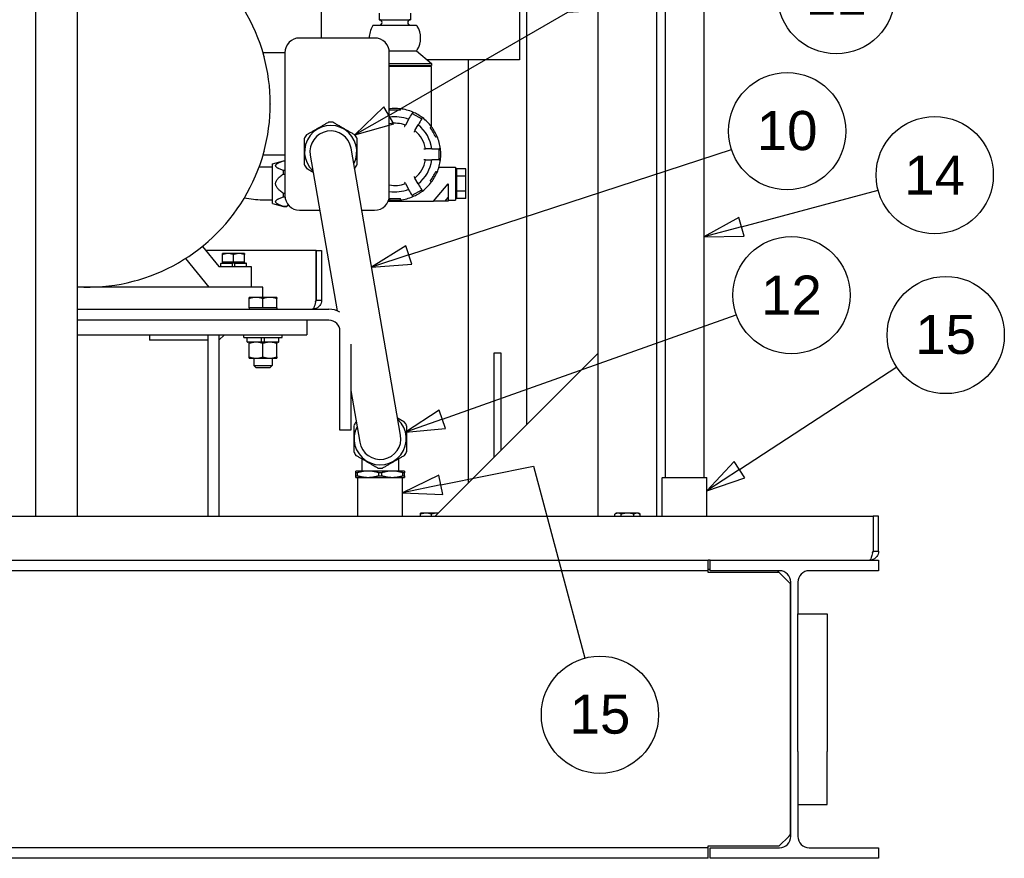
# Paper-space layout 'SHEET_3' of a CAD drawing. Header units: inches. Extents: x 3 to 360, y 8 to 227.
# Tile 17 of 117: x 88 to 121, y 56 to 85. Entities that reach past the tile are written whole.
import ezdxf

# ---------------------------------------------------------------- set-up
doc = ezdxf.new("R2010")
doc.units = ezdxf.units.IN
doc.header["$LTSCALE"] = 10.666667
doc.header["$MEASUREMENT"] = 0
doc.layers.get('0').update_dxf_attribs({"lineweight": 25})
doc.layers.add('DIMEN', color=7, linetype='Continuous', lineweight=25)
doc.styles.add('Current-ANSI', font='arial.ttf')

# ---------------------------------------------------------------- blocks, each defined once
blk = doc.blocks.new('Balloon140')
at = {"layer": 'DIMEN', "linetype": 'Continuous', "lineweight": 25}
for p, q in [((10.5354, 7.3095), (10.9727, 7.4266)), ((10.5273, 7.3396), (10.4146, 7.2771)), ((10.5434, 7.2793), (10.5273, 7.3396)), ((10.5354, 7.3095), (10.4146, 7.2771)), ((10.4146, 7.2771), (10.5434, 7.2793))]:
    blk.add_line(p, q, dxfattribs=at)
at = {"layer": 'DIMEN', "linetype": 'Continuous', "lineweight": 25, "flags": 128}
blk.add_lwpolyline([(10.5273, 7.3396), (10.4146, 7.2771), (10.5434, 7.2793), (10.5273, 7.3396)], dxfattribs=at)
at = {"layer": 'DIMEN'}
blk.add_circle((11.1531, 7.475), 0.1875, dxfattribs=at)
blk.add_solid([(10.5273, 7.3396), (10.4146, 7.2771), (10.5434, 7.2793), (10.5273, 7.3396)], dxfattribs=at)
at = {"layer": 'DIMEN', "insert": (11.1531, 7.475), "char_height": 0.125, "attachment_point": 5, "style": 'Current-ANSI'}
blk.add_mtext('14', dxfattribs=at)
blk = doc.blocks.new('Balloon141')
at = {"layer": 'DIMEN', "linetype": 'Continuous', "lineweight": 25}
for p, q in [((10.5289, 6.5333), (11.0318, 6.8615)), ((10.5118, 6.5594), (10.4242, 6.4649)), ((10.546, 6.5071), (10.5118, 6.5594)), ((10.5289, 6.5333), (10.4242, 6.4649)), ((10.4242, 6.4649), (10.546, 6.5071))]:
    blk.add_line(p, q, dxfattribs=at)
at = {"layer": 'DIMEN', "linetype": 'Continuous', "lineweight": 25, "flags": 128}
blk.add_lwpolyline([(10.5118, 6.5594), (10.4242, 6.4649), (10.546, 6.5071), (10.5118, 6.5594)], dxfattribs=at)
at = {"layer": 'DIMEN'}
blk.add_circle((11.1883, 6.9636), 0.1875, dxfattribs=at)
blk.add_solid([(10.5118, 6.5594), (10.4242, 6.4649), (10.546, 6.5071), (10.5118, 6.5594)], dxfattribs=at)
at = {"layer": 'DIMEN', "insert": (11.1883, 6.9647), "char_height": 0.125, "attachment_point": 5, "style": 'Current-ANSI'}
blk.add_mtext('15', dxfattribs=at)
blk = doc.blocks.new('Balloon153')
at = {"layer": 'DIMEN', "linetype": 'Continuous', "lineweight": 25}
for p, q in [((9.9804, 7.9966), (10.6519, 8.0387)), ((9.4076, 7.6658), (9.9804, 7.9966)), ((9.3919, 7.6929), (9.2993, 7.6033)), ((9.4232, 7.6388), (9.3919, 7.6929)), ((9.4076, 7.6658), (9.2993, 7.6033)), ((9.2993, 7.6033), (9.4232, 7.6388))]:
    blk.add_line(p, q, dxfattribs=at)
at = {"layer": 'DIMEN', "linetype": 'Continuous', "lineweight": 25, "flags": 128}
blk.add_lwpolyline([(9.3919, 7.6929), (9.2993, 7.6033), (9.4232, 7.6388), (9.3919, 7.6929)], dxfattribs=at)
at = {"layer": 'DIMEN'}
blk.add_circle((10.8383, 8.0504), 0.1875, dxfattribs=at)
blk.add_solid([(9.3919, 7.6929), (9.2993, 7.6033), (9.4232, 7.6388), (9.3919, 7.6929)], dxfattribs=at)
at = {"layer": 'DIMEN', "insert": (10.8383, 8.0504), "char_height": 0.125, "attachment_point": 5, "style": 'Current-ANSI'}
blk.add_mtext('11', dxfattribs=at)
blk = doc.blocks.new('Balloon154')
at = {"layer": 'DIMEN', "linetype": 'Continuous', "lineweight": 25}
for p, q in [((9.4714, 7.2196), (10.5035, 7.5574)), ((9.4617, 7.2493), (9.3526, 7.1807)), ((9.4811, 7.1899), (9.4617, 7.2493)), ((9.4714, 7.2196), (9.3526, 7.1807)), ((9.3526, 7.1807), (9.4811, 7.1899))]:
    blk.add_line(p, q, dxfattribs=at)
at = {"layer": 'DIMEN', "linetype": 'Continuous', "lineweight": 25, "flags": 128}
blk.add_lwpolyline([(9.4617, 7.2493), (9.3526, 7.1807), (9.4811, 7.1899), (9.4617, 7.2493)], dxfattribs=at)
at = {"layer": 'DIMEN'}
blk.add_circle((10.6813, 7.6155), 0.1875, dxfattribs=at)
blk.add_solid([(9.4617, 7.2493), (9.3526, 7.1807), (9.4811, 7.1899), (9.4617, 7.2493)], dxfattribs=at)
at = {"layer": 'DIMEN', "insert": (10.6813, 7.6166), "char_height": 0.125, "attachment_point": 5, "style": 'Current-ANSI'}
blk.add_mtext('10', dxfattribs=at)
blk = doc.blocks.new('Balloon155')
at = {"layer": 'DIMEN', "linetype": 'Continuous', "lineweight": 25}
for p, q in [((9.5788, 6.6943), (10.5186, 7.0284)), ((9.5684, 6.7237), (9.4611, 6.6524)), ((9.5893, 6.6649), (9.5684, 6.7237)), ((9.5788, 6.6943), (9.4611, 6.6524)), ((9.4611, 6.6524), (9.5893, 6.6649))]:
    blk.add_line(p, q, dxfattribs=at)
at = {"layer": 'DIMEN', "linetype": 'Continuous', "lineweight": 25, "flags": 128}
blk.add_lwpolyline([(9.5684, 6.7237), (9.4611, 6.6524), (9.5893, 6.6649), (9.5684, 6.7237)], dxfattribs=at)
at = {"layer": 'DIMEN'}
blk.add_circle((10.6952, 7.0912), 0.1875, dxfattribs=at)
blk.add_solid([(9.5684, 6.7237), (9.4611, 6.6524), (9.5893, 6.6649), (9.5684, 6.7237)], dxfattribs=at)
at = {"layer": 'DIMEN', "insert": (10.6952, 7.0912), "char_height": 0.125, "attachment_point": 5, "style": 'Current-ANSI'}
blk.add_mtext('12', dxfattribs=at)
blk = doc.blocks.new('Balloon156')
at = {"layer": 'DIMEN', "linetype": 'Continuous', "lineweight": 25}
for p, q in [((9.574, 6.4843), (9.8697, 6.5447)), ((9.8697, 6.5447), (10.0345, 5.9297)), ((9.5678, 6.5149), (9.4516, 6.4593)), ((9.5803, 6.4537), (9.5678, 6.5149)), ((9.574, 6.4843), (9.4516, 6.4593)), ((9.4516, 6.4593), (9.5803, 6.4537))]:
    blk.add_line(p, q, dxfattribs=at)
at = {"layer": 'DIMEN', "linetype": 'Continuous', "lineweight": 25, "flags": 128}
blk.add_lwpolyline([(9.5678, 6.5149), (9.4516, 6.4593), (9.5803, 6.4537), (9.5678, 6.5149)], dxfattribs=at)
at = {"layer": 'DIMEN'}
blk.add_circle((10.0828, 5.7493), 0.1875, dxfattribs=at)
blk.add_solid([(9.5678, 6.5149), (9.4516, 6.4593), (9.5803, 6.4537), (9.5678, 6.5149)], dxfattribs=at)
at = {"layer": 'DIMEN', "insert": (10.0828, 5.7503), "char_height": 0.125, "attachment_point": 5, "style": 'Current-ANSI'}
blk.add_mtext('15', dxfattribs=at)

psp = doc.layouts.new('SHEET_3')

# ---------------------------------------------------------------- linework, layer by layer
for p, q in [((105.054, 71.222), (105.054, 109.66)), ((107.492, 68.097), (107.492, 109.41)), ((109.492, 68.097), (109.492, 109.41)), ((88.309, 68.097), (88.309, 102.475)), ((89.723, 68.097), (89.723, 101.381)), ((98.054, 84.41), (98.054, 87.41)), ((104.804, 87.41), (104.804, 83.66)), ((109.769, 87.453), (109.769, 69.422)), ((111.089, 87.453), (111.089, 69.422)), ((100.023, 85.254), (100.023, 85.035)), ((100.023, 85.035), (101.086, 85.035)), ((101.086, 85.254), (101.086, 85.035)), ((99.812, 84.847), (101.297, 84.847)), ((99.864, 84.41), (97.304, 84.41)), ((100.36, 83.972), (101.297, 83.972)), ((101.297, 83.972), (101.804, 83.535)), ((96.804, 83.91), (96.054, 83.91)), ((96.09, 83.782), (96.093, 83.773)), ((96.804, 83.91), (96.804, 80.41)), ((100.364, 79.035), (100.364, 83.91)), ((104.804, 83.66), (101.659, 83.66)), ((103.054, 83.66), (103.054, 69.222)), ((100.364, 83.535), (101.804, 83.535)), ((100.364, 83.472), (101.804, 83.472)), ((101.804, 83.441), (100.364, 83.441)), ((101.773, 83.472), (101.773, 83.441)), ((101.804, 83.535), (101.804, 83.472)), ((101.804, 81.383), (101.804, 83.441)), ((96.304, 82.165), (96.304, 82.155)), ((101.024, 81.631), (100.914, 81.439)), ((101.144, 81.837), (101.468, 81.65)), ((101.239, 81.252), (101.349, 81.443)), ((101.804, 81.379), (101.804, 81.379)), ((100.75, 70.861), (99.06, 80.655)), ((101.819, 80.629), (101.599, 80.629)), ((102.058, 80.629), (102.058, 80.254)), ((96.804, 80.41), (96.054, 80.41)), ((96.093, 80.547), (96.09, 80.537)), ((96.804, 80.41), (96.804, 79.035)), ((97.668, 80.415), (98.584, 75.106)), ((96.384, 79.999), (96.042, 79.999)), ((96.384, 80.122), (96.759, 80.223)), ((96.384, 78.76), (96.384, 80.122)), ((96.759, 80.22), (96.759, 80.223)), ((96.759, 80.223), (96.804, 80.223)), ((96.759, 80.22), (96.804, 80.22)), ((101.599, 80.254), (101.819, 80.254)), ((102.057, 80.004), (102.617, 80.004)), ((102.617, 80.004), (102.617, 78.879)), ((102.971, 79.949), (102.661, 79.949)), ((102.661, 79.949), (102.661, 79.695)), ((102.971, 79.695), (102.971, 79.949)), ((96.804, 79.89), (96.759, 79.89)), ((96.759, 79.771), (96.759, 79.89)), ((96.759, 79.771), (96.804, 79.771)), ((101.349, 79.439), (101.239, 79.631)), ((102.661, 79.865), (102.617, 79.865)), ((102.661, 79.695), (102.661, 79.187)), ((102.971, 79.695), (102.661, 79.695)), ((102.971, 79.187), (102.971, 79.695)), ((100.914, 79.443), (101.024, 79.252)), ((101.867, 78.847), (102.367, 79.441)), ((102.367, 79.441), (102.367, 78.973)), ((95.469, 79.039), (95.464, 79.031)), ((96.804, 79.111), (96.759, 79.111)), ((96.759, 78.993), (96.759, 79.111)), ((96.759, 78.993), (96.806, 78.993)), ((101.144, 79.045), (101.468, 79.233)), ((102.274, 78.847), (102.367, 78.973)), ((102.367, 78.973), (102.367, 78.847)), ((102.661, 79.017), (102.617, 79.017)), ((102.661, 79.187), (102.661, 78.933)), ((102.971, 79.187), (102.661, 79.187)), ((102.971, 78.933), (102.661, 78.933)), ((102.971, 78.933), (102.971, 79.187)), ((96.384, 78.883), (96.042, 78.883)), ((96.384, 78.76), (96.759, 78.66)), ((96.87, 78.663), (96.759, 78.663)), ((96.759, 78.66), (96.759, 78.663)), ((96.759, 78.66), (96.87, 78.66)), ((96.922, 78.712), (96.87, 78.66)), ((96.87, 78.66), (96.87, 78.663)), ((100.328, 78.847), (101.867, 78.847)), ((102.367, 78.847), (102.274, 78.847)), ((102.367, 78.879), (102.617, 78.879)), ((97.304, 78.535), (97.992, 78.535)), ((99.426, 78.535), (99.864, 78.535)), ((94.477, 77.744), (94.47, 77.737)), ((93.987, 77.303), (94.548, 76.61)), ((97.866, 77.16), (94.103, 77.16)), ((94.867, 77.058), (94.679, 77.058)), ((94.679, 76.767), (94.679, 77.024)), ((95.242, 77.058), (94.867, 77.058)), ((95.054, 76.767), (95.054, 77.024)), ((95.429, 77.058), (95.242, 77.058)), ((95.429, 76.767), (95.429, 77.024)), ((97.866, 77.16), (97.866, 75.472)), ((97.867, 77.16), (98.054, 77.16)), ((97.867, 75.472), (97.867, 77.16)), ((98.054, 77.16), (98.054, 75.472)), ((93.184, 76.75), (93.175, 76.745)), ((94.214, 75.91), (93.419, 76.893)), ((94.548, 76.61), (95.654, 76.61)), ((94.62, 76.624), (94.62, 76.721)), ((94.634, 76.735), (95.012, 76.735)), ((94.867, 76.767), (94.679, 76.767)), ((94.679, 76.767), (94.679, 76.735)), ((95.054, 76.767), (94.867, 76.767)), ((95.097, 76.735), (95.012, 76.735)), ((95.012, 76.624), (95.012, 76.721)), ((95.242, 76.767), (95.054, 76.767)), ((95.097, 76.735), (95.475, 76.735)), ((95.097, 76.624), (95.097, 76.721)), ((95.429, 76.767), (95.242, 76.767)), ((95.429, 76.767), (95.429, 76.735)), ((95.489, 76.624), (95.489, 76.721)), ((95.654, 76.61), (95.654, 75.91)), ((96.054, 75.91), (89.723, 75.91)), ((91.677, 76.124), (91.667, 76.122)), ((96.054, 75.563), (96.054, 75.91)), ((95.82, 75.563), (95.585, 75.563)), ((95.585, 75.2), (95.585, 75.521)), ((96.289, 75.563), (95.82, 75.563)), ((96.054, 75.2), (96.054, 75.521)), ((96.523, 75.563), (96.289, 75.563)), ((96.523, 75.2), (96.523, 75.521)), ((97.867, 75.472), (98.054, 75.472)), ((89.723, 75.16), (98.304, 75.16)), ((95.82, 75.2), (95.585, 75.2)), ((95.585, 75.2), (95.585, 75.16)), ((96.054, 75.2), (95.82, 75.2)), ((96.289, 75.2), (96.054, 75.2)), ((96.523, 75.2), (96.289, 75.2)), ((96.523, 75.2), (96.523, 75.16)), ((98.304, 74.785), (89.723, 74.785)), ((97.554, 74.785), (89.723, 74.785)), ((97.554, 74.785), (97.554, 74.285)), ((89.723, 74.285), (97.554, 74.285)), ((92.179, 74.285), (92.179, 74.097)), ((94.179, 74.285), (94.179, 74.097)), ((94.742, 74.285), (94.554, 74.097)), ((94.554, 74.285), (94.554, 68.097)), ((95.398, 74.19), (95.398, 74.285)), ((96.71, 74.19), (96.71, 74.285)), ((98.679, 71.035), (98.679, 74.41)), ((94.179, 74.097), (92.179, 74.097)), ((94.179, 74.097), (94.179, 68.097)), ((94.179, 74.097), (94.179, 68.097)), ((95.398, 74.19), (96.71, 74.19)), ((95.518, 74.051), (95.518, 74.173)), ((96.004, 74.034), (95.535, 74.034)), ((95.586, 73.529), (95.586, 73.992)), ((96.004, 74.051), (96.004, 74.173)), ((96.105, 74.034), (96.004, 74.034)), ((96.054, 73.529), (96.054, 73.992)), ((96.105, 74.051), (96.105, 74.173)), ((96.573, 74.034), (96.105, 74.034)), ((96.523, 73.529), (96.523, 73.992)), ((96.59, 74.051), (96.59, 74.173)), ((99.054, 73.968), (99.054, 71.035)), ((101.929, 68.097), (107.492, 73.66)), ((103.929, 73.66), (103.929, 70.097)), ((104.179, 73.66), (103.929, 73.66)), ((104.179, 70.347), (104.179, 73.66)), ((95.586, 73.487), (95.82, 73.487)), ((95.742, 73.487), (95.742, 73.238)), ((95.742, 73.238), (96.367, 73.238)), ((95.82, 73.16), (95.742, 73.238)), ((95.82, 73.487), (96.289, 73.487)), ((96.289, 73.487), (96.523, 73.487)), ((96.289, 73.16), (96.367, 73.238)), ((96.367, 73.487), (96.367, 73.238)), ((96.289, 73.16), (95.82, 73.16)), ((99.054, 72.381), (99.358, 70.621)), ((99.054, 71.035), (98.679, 71.035)), ((99.424, 70.059), (99.424, 69.639)), ((100.684, 69.639), (100.684, 70.059)), ((99.641, 69.639), (99.227, 69.639)), ((99.227, 69.479), (99.227, 69.581)), ((99.279, 69.479), (99.279, 69.581)), ((100.468, 69.639), (99.641, 69.639)), ((100.002, 69.479), (100.002, 69.581)), ((100.106, 69.479), (100.106, 69.581)), ((100.881, 69.639), (100.468, 69.639)), ((100.829, 69.479), (100.829, 69.581)), ((100.881, 69.479), (100.881, 69.581)), ((99.227, 69.422), (99.641, 69.422)), ((99.307, 69.422), (99.292, 69.406)), ((100.817, 69.406), (99.292, 69.406)), ((99.292, 68.097), (99.292, 69.406)), ((99.641, 69.422), (100.468, 69.422)), ((100.468, 69.422), (100.881, 69.422)), ((100.802, 69.422), (100.817, 69.406)), ((100.817, 68.097), (100.817, 69.406)), ((109.682, 69.422), (109.667, 69.406)), ((111.192, 69.406), (109.667, 69.406)), ((109.667, 68.097), (109.667, 69.406)), ((109.682, 69.422), (111.177, 69.422)), ((111.177, 69.422), (111.192, 69.406)), ((111.192, 68.097), (111.192, 69.406)), ((101.617, 68.203), (101.429, 68.203)), ((101.992, 68.203), (101.617, 68.203)), ((102.035, 68.203), (101.992, 68.203)), ((108.117, 68.203), (108.059, 68.169)), ((108.167, 68.203), (108.117, 68.203)), ((108.492, 68.203), (108.167, 68.203)), ((108.817, 68.203), (108.492, 68.203)), ((108.867, 68.203), (108.817, 68.203)), ((108.867, 68.203), (108.925, 68.169)), ((24.242, 68.097), (116.866, 68.097)), ((101.429, 68.097), (101.429, 68.169)), ((101.804, 68.097), (101.804, 68.169)), ((108.059, 68.097), (108.059, 68.169)), ((108.275, 68.097), (108.275, 68.169)), ((108.708, 68.097), (108.708, 68.169)), ((108.925, 68.097), (108.925, 68.169)), ((116.866, 68.097), (116.866, 66.91)), ((116.867, 68.097), (116.867, 66.91)), ((117.054, 68.097), (116.867, 68.097)), ((117.054, 66.91), (117.054, 68.097)), ((116.867, 66.91), (117.054, 66.91)), ((29.867, 66.597), (111.242, 66.597)), ((111.242, 66.237), (111.242, 66.597)), ((111.304, 66.597), (111.242, 66.597)), ((111.304, 66.597), (117.054, 66.597)), ((111.304, 66.237), (111.304, 66.597)), ((117.054, 66.597), (117.054, 66.237)), ((111.242, 66.237), (29.867, 66.237)), ((111.304, 66.275), (111.242, 66.275)), ((111.242, 66.175), (111.242, 66.237)), ((113.664, 66.175), (111.242, 66.175)), ((113.669, 66.237), (111.304, 66.237)), ((113.664, 66.175), (113.602, 66.237)), ((113.992, 65.847), (113.664, 66.175)), ((117.054, 66.237), (114.689, 66.237)), ((114.054, 65.785), (113.992, 65.847)), ((114.059, 57.177), (114.059, 65.847)), ((114.299, 65.847), (114.299, 64.762)), ((114.054, 57.24), (114.054, 65.785)), ((114.299, 64.762), (115.299, 64.762)), ((114.299, 60.068), (114.299, 64.762)), ((115.299, 64.762), (115.299, 60.068)), ((114.299, 60.068), (114.299, 58.262)), ((115.299, 58.262), (115.299, 60.068)), ((114.299, 58.262), (114.299, 57.177)), ((114.299, 58.262), (115.299, 58.262)), ((113.664, 56.85), (113.992, 57.177)), ((113.992, 57.177), (114.054, 57.24)), ((111.242, 56.787), (29.867, 56.787)), ((111.242, 56.787), (111.242, 56.85)), ((111.242, 56.85), (113.664, 56.85)), ((111.242, 56.427), (111.242, 56.787)), ((111.304, 56.787), (113.669, 56.787)), ((111.304, 56.427), (111.304, 56.787)), ((114.689, 56.787), (117.054, 56.787)), ((117.054, 56.787), (117.054, 56.427)), ((111.242, 56.427), (29.867, 56.427)), ((117.054, 56.427), (111.304, 56.427))]:
    psp.add_line(p, q)
for centre, radius, start, end in [((90.054, 82.16), 6.25, 266.9662, 93.0338), ((100.023, 84.941), 0.0938, 270, 90), ((101.086, 84.941), 0.0938, 90, 270), ((100.468, 84.41), 0.789, 148.9973, 180), ((100.468, 84.41), 0.789, 146.3099, 148.9973), ((100.641, 84.41), 0.789, 31.0027, 33.6901), ((100.641, 84.41), 0.789, 328.9973, 31.0027), ((97.304, 83.91), 0.5, 90, 180), ((99.864, 83.91), 0.5, 0, 90), ((100.641, 84.41), 0.789, 326.3099, 328.9973), ((95.974, 83.751), 0.12, 15, 15.384), ((95.977, 83.742), 0.12, 14.616, 15), ((96.184, 82.165), 0.12, 0, 0.384), ((96.184, 82.155), 0.12, 359.616, 0), ((100.554, 80.441), 1.565, 96.881, 96.9732), ((100.554, 80.441), 1.565, 83.119, 96.881), ((100.554, 80.44), 1.564, 96.8921, 96.8922), ((100.554, 80.441), 1.565, 66.881, 83.119), ((100.554, 80.441), 1.563, 83.1077, 83.1079), ((100.554, 80.441), 1.279, 68.4299, 98.5431), ((100.555, 80.442), 1.561, 66.8921, 66.8922), ((100.554, 80.441), 1.565, 53.119, 66.881), ((100.554, 80.441), 1.562, 53.1077, 53.1079), ((100.554, 80.441), 1.565, 36.881, 53.119), ((98.364, 80.535), 0.891, 332.2586, 227.3214), ((98.364, 80.535), 1.004, 85.5921, 94.4079), ((100.554, 80.441), 1.061, 70.1788, 100.316), ((100.554, 80.441), 1.279, 8.4299, 51.5701), ((100.555, 80.442), 1.561, 36.8921, 36.8922), ((100.554, 80.441), 1.565, 23.119, 36.881), ((98.364, 80.535), 1.004, 145.5921, 154.4079), ((98.364, 80.535), 0.706, 9.79, 189.79), ((98.364, 80.535), 1.004, 25.5921, 34.4079), ((100.554, 80.441), 1.061, 10.1788, 49.8212), ((100.554, 80.441), 1.562, 23.1077, 23.1079), ((100.554, 80.441), 1.565, 6.881, 23.119), ((100.554, 80.441), 1.563, 6.8921, 6.8922), ((100.554, 80.441), 1.565, 0, 6.881), ((95.974, 80.569), 0.12, 344.616, 345), ((95.977, 80.578), 0.12, 345, 345.384), ((100.554, 80.441), 1.565, 353.119, 0), ((98.364, 80.535), 1.004, 205.5921, 214.4079), ((98.364, 80.535), 1.004, 325.5921, 334.4079), ((100.554, 80.441), 1.061, 310.1788, 349.8212), ((100.554, 80.441), 1.279, 308.4299, 351.5701), ((100.554, 80.441), 1.565, 336.881, 353.119), ((100.554, 80.441), 1.563, 353.1077, 353.1079), ((100.554, 80.441), 1.565, 323.119, 336.881), ((100.554, 80.441), 1.562, 336.8921, 336.8922), ((100.554, 80.441), 1.061, 259.684, 289.8212), ((100.554, 80.441), 1.565, 306.881, 323.119), ((100.554, 80.441), 1.563, 323.1077, 323.1079), ((95.361, 79.091), 0.12, 329.616, 330), ((95.366, 79.099), 0.12, 330, 330.384), ((97.304, 79.035), 0.5, 180, 270), ((99.864, 79.035), 0.5, 270, 0), ((100.554, 80.441), 1.279, 261.4569, 291.5701), ((100.554, 80.441), 1.565, 276.881, 293.119), ((100.554, 80.441), 1.563, 293.1077, 293.1079), ((100.554, 80.441), 1.565, 293.119, 306.881), ((100.557, 80.438), 1.559, 306.8921, 306.8922), ((100.554, 80.441), 1.565, 262.2401, 263.119), ((100.554, 80.441), 1.562, 263.1077, 263.1079), ((100.554, 80.441), 1.565, 263.119, 276.881), ((100.555, 80.436), 1.557, 276.8921, 276.8922), ((94.385, 77.822), 0.12, 314.616, 315), ((94.392, 77.829), 0.12, 315, 315.384), ((93.115, 76.849), 0.12, 299.616, 300), ((93.124, 76.854), 0.12, 300, 300.384), ((94.634, 76.721), 0.0143, 90, 180), ((94.634, 76.624), 0.0143, 180, 270), ((95.475, 76.721), 0.0143, 0, 90), ((95.475, 76.624), 0.0143, 270, 0), ((90.049, 76.03), 0.12, 269.616, 270), ((90.059, 76.03), 0.12, 270, 270.384), ((91.636, 76.238), 0.12, 284.616, 285), ((91.646, 76.24), 0.12, 285, 285.384), ((98.304, 74.41), 0.75, 60.1597, 90), ((98.304, 74.41), 0.375, 0, 90), ((95.535, 74.173), 0.0169, 90, 180), ((95.535, 74.051), 0.0169, 180, 270), ((96.573, 74.173), 0.0169, 0, 90), ((96.573, 74.051), 0.0169, 270, 0), ((100.054, 70.741), 1.004, 145.5921, 154.4079), ((100.054, 70.741), 0.891, 152.2586, 47.3214), ((100.054, 70.741), 1.004, 25.5921, 34.4079), ((100.054, 70.741), 0.706, 189.79, 9.79), ((100.054, 70.741), 1.004, 205.5921, 214.4079), ((100.054, 70.741), 1.004, 325.5921, 334.4079), ((100.054, 70.741), 1.004, 265.5921, 274.4079), ((113.669, 65.847), 0.39, 0, 90), ((114.689, 65.847), 0.39, 90, 180), ((113.669, 57.177), 0.39, 270, 0), ((114.689, 57.177), 0.39, 180, 270)]:
    psp.add_arc(centre, radius, start, end)
for points, knots in [([(100.367, 81.995), (100.367, 81.995), (100.367, 81.991), (100.367, 81.979), (100.367, 81.975), (100.367, 81.964), (100.367, 81.958), (100.367, 81.952)], [0.007698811, 0.007698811, 0.007698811, 0.007698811, 0.008667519, 0.008667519, 0.009151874, 0.009151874, 0.009636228, 0.009636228, 0.009636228, 0.009636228]), ([(100.367, 81.945), (100.367, 81.947), (100.367, 81.95), (100.367, 81.952), (100.367, 81.952), (100.367, 81.952), (100.367, 81.952)], [0.0029802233, 0.0029802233, 0.0029802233, 0.0029802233, 0.0031678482, 0.0031678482, 0.0031678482, 0.0031711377, 0.0031711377, 0.0031711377, 0.0031711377]), ([(100.742, 81.952), (100.742, 81.964), (100.742, 81.975), (100.742, 81.991), (100.742, 81.995), (100.742, 81.995)], [0.009494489, 0.009494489, 0.009494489, 0.009494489, 0.01046458, 0.01046458, 0.011434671, 0.011434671, 0.011434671, 0.011434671]), ([(100.742, 81.952), (100.742, 81.952), (100.742, 81.952), (100.742, 81.952), (100.742, 81.95), (100.742, 81.947), (100.742, 81.945)], [0.0031645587, 0.0031645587, 0.0031645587, 0.0031645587, 0.0031678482, 0.0031678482, 0.0031678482, 0.0033554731, 0.0033554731, 0.0033554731, 0.0033554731]), ([(100.742, 81.945), (100.679, 81.945), (100.617, 81.945), (100.492, 81.945), (100.429, 81.945), (100.367, 81.945)], [0.016607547, 0.016607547, 0.016607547, 0.016607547, 0.021368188, 0.021368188, 0.026128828, 0.026128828, 0.026128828, 0.026128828]), ([(101.024, 81.631), (101.024, 81.631), (101.026, 81.632), (101.029, 81.639), (101.032, 81.644), (101.035, 81.649)], [0.0000001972, 0.0000001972, 0.0000001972, 0.0000001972, 0.0004855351, 0.0004855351, 0.000970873, 0.000970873, 0.000970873, 0.000970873]), ([(101.169, 81.881), (101.169, 81.881), (101.167, 81.877), (101.161, 81.867), (101.159, 81.863), (101.153, 81.854), (101.15, 81.849), (101.147, 81.843)], [0.007698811, 0.007698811, 0.007698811, 0.007698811, 0.008667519, 0.008667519, 0.009151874, 0.009151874, 0.009636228, 0.009636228, 0.009636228, 0.009636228]), ([(101.472, 81.656), (101.478, 81.667), (101.484, 81.676), (101.491, 81.689), (101.494, 81.693), (101.494, 81.693)], [0.009494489, 0.009494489, 0.009494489, 0.009494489, 0.01046458, 0.01046458, 0.011434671, 0.011434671, 0.011434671, 0.011434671]), ([(100.884, 81.386), (100.886, 81.39), (100.888, 81.393), (100.891, 81.4), (100.893, 81.403), (100.897, 81.41), (100.899, 81.413), (100.902, 81.419), (100.904, 81.421), (100.908, 81.429), (100.91, 81.433), (100.913, 81.438), (100.914, 81.439), (100.914, 81.439)], [0.002405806, 0.002405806, 0.002405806, 0.002405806, 0.002706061, 0.002706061, 0.003006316, 0.003006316, 0.003306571, 0.003306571, 0.003606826, 0.003606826, 0.004207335, 0.004207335, 0.004807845, 0.004807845, 0.004807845, 0.004807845]), ([(101.36, 81.462), (101.357, 81.456), (101.354, 81.452), (101.35, 81.445), (101.349, 81.443), (101.349, 81.443)], [0.0000006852, 0.0000006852, 0.0000006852, 0.0000006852, 0.0004860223, 0.0004860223, 0.0009713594, 0.0009713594, 0.0009713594, 0.0009713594]), ([(101.763, 81.355), (101.765, 81.357), (101.767, 81.358), (101.769, 81.359), (101.769, 81.359), (101.769, 81.359), (101.769, 81.359)], [0.0029802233, 0.0029802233, 0.0029802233, 0.0029802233, 0.0031678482, 0.0031678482, 0.0031678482, 0.0031711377, 0.0031711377, 0.0031711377, 0.0031711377]), ([(101.95, 81.031), (101.919, 81.085), (101.888, 81.139), (101.825, 81.247), (101.794, 81.301), (101.763, 81.355)], [0.016607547, 0.016607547, 0.016607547, 0.016607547, 0.021368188, 0.021368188, 0.026128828, 0.026128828, 0.026128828, 0.026128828]), ([(101.806, 81.38), (101.806, 81.38), (101.802, 81.378), (101.792, 81.373), (101.788, 81.37), (101.779, 81.365), (101.774, 81.362), (101.769, 81.359)], [0.007698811, 0.007698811, 0.007698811, 0.007698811, 0.008667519, 0.008667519, 0.009151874, 0.009151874, 0.009636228, 0.009636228, 0.009636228, 0.009636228]), ([(101.239, 81.252), (101.239, 81.252), (101.239, 81.251), (101.238, 81.25), (101.237, 81.249), (101.236, 81.246), (101.235, 81.245), (101.232, 81.241), (101.231, 81.239), (101.227, 81.231), (101.224, 81.225), (101.216, 81.213), (101.212, 81.206), (101.208, 81.199)], [0.000000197, 0.000000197, 0.000000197, 0.000000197, 0.000300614, 0.000300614, 0.000601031, 0.000601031, 0.000901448, 0.000901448, 0.001201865, 0.001201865, 0.001802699, 0.001802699, 0.002403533, 0.002403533, 0.002403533, 0.002403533]), ([(101.956, 81.034), (101.956, 81.034), (101.956, 81.034), (101.956, 81.034), (101.954, 81.033), (101.952, 81.032), (101.95, 81.031)], [0.0031645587, 0.0031645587, 0.0031645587, 0.0031645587, 0.0031678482, 0.0031678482, 0.0031678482, 0.0033554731, 0.0033554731, 0.0033554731, 0.0033554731]), ([(101.956, 81.034), (101.967, 81.04), (101.977, 81.046), (101.99, 81.054), (101.994, 81.056), (101.994, 81.056)], [0.009494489, 0.009494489, 0.009494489, 0.009494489, 0.01046458, 0.01046458, 0.011434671, 0.011434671, 0.011434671, 0.011434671]), ([(101.538, 80.629), (101.545, 80.629), (101.553, 80.629), (101.564, 80.629), (101.568, 80.629), (101.575, 80.629), (101.578, 80.629), (101.586, 80.629), (101.591, 80.629), (101.597, 80.629), (101.599, 80.629), (101.599, 80.629)], [0.007986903, 0.007986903, 0.007986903, 0.007986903, 0.00858736, 0.00858736, 0.008887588, 0.008887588, 0.009187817, 0.009187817, 0.009788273, 0.009788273, 0.01038873, 0.01038873, 0.01038873, 0.01038873]), ([(101.819, 80.629), (101.819, 80.629), (101.822, 80.629), (101.829, 80.629), (101.835, 80.629), (101.841, 80.629)], [0.0037396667, 0.0037396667, 0.0037396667, 0.0037396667, 0.0042249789, 0.0042249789, 0.0047102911, 0.0047102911, 0.0047102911, 0.0047102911]), ([(102.108, 80.629), (102.108, 80.629), (102.104, 80.629), (102.092, 80.629), (102.088, 80.629), (102.077, 80.629), (102.071, 80.629), (102.065, 80.629)], [0.007698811, 0.007698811, 0.007698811, 0.007698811, 0.008667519, 0.008667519, 0.009151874, 0.009151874, 0.009636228, 0.009636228, 0.009636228, 0.009636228]), ([(101.599, 80.254), (101.599, 80.254), (101.597, 80.254), (101.592, 80.254), (101.59, 80.254), (101.586, 80.254), (101.583, 80.254), (101.578, 80.254), (101.575, 80.254), (101.568, 80.254), (101.564, 80.254), (101.557, 80.254), (101.553, 80.254), (101.546, 80.254), (101.542, 80.254), (101.538, 80.254)], [0.008843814, 0.008843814, 0.008843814, 0.008843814, 0.009443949, 0.009443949, 0.009744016, 0.009744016, 0.010044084, 0.010044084, 0.010344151, 0.010344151, 0.010644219, 0.010644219, 0.010944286, 0.010944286, 0.011244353, 0.011244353, 0.011244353, 0.011244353]), ([(101.841, 80.254), (101.835, 80.254), (101.829, 80.254), (101.822, 80.254), (101.819, 80.254), (101.819, 80.254)], [0.0000784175, 0.0000784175, 0.0000784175, 0.0000784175, 0.0005641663, 0.0005641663, 0.0010499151, 0.0010499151, 0.0010499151, 0.0010499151]), ([(102.065, 80.254), (102.077, 80.254), (102.088, 80.254), (102.104, 80.254), (102.108, 80.254), (102.108, 80.254)], [0.009494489, 0.009494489, 0.009494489, 0.009494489, 0.01046458, 0.01046458, 0.011434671, 0.011434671, 0.011434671, 0.011434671]), ([(101.208, 79.683), (101.21, 79.68), (101.212, 79.676), (101.216, 79.67), (101.218, 79.667), (101.222, 79.66), (101.223, 79.657), (101.227, 79.651), (101.228, 79.649), (101.233, 79.641), (101.235, 79.637), (101.238, 79.632), (101.239, 79.631), (101.239, 79.631)], [0.002405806, 0.002405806, 0.002405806, 0.002405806, 0.002706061, 0.002706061, 0.003006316, 0.003006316, 0.003306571, 0.003306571, 0.003606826, 0.003606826, 0.004207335, 0.004207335, 0.004807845, 0.004807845, 0.004807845, 0.004807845]), ([(101.763, 79.527), (101.794, 79.581), (101.825, 79.635), (101.888, 79.744), (101.919, 79.798), (101.95, 79.852)], [0.016607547, 0.016607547, 0.016607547, 0.016607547, 0.021368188, 0.021368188, 0.026128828, 0.026128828, 0.026128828, 0.026128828]), ([(101.95, 79.852), (101.952, 79.851), (101.954, 79.849), (101.956, 79.848), (101.956, 79.848), (101.956, 79.848), (101.956, 79.848)], [0.0029802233, 0.0029802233, 0.0029802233, 0.0029802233, 0.0031678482, 0.0031678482, 0.0031678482, 0.0031711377, 0.0031711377, 0.0031711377, 0.0031711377]), ([(101.994, 79.827), (101.994, 79.827), (101.99, 79.829), (101.98, 79.835), (101.976, 79.837), (101.967, 79.842), (101.962, 79.845), (101.956, 79.848)], [0.007698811, 0.007698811, 0.007698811, 0.007698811, 0.008667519, 0.008667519, 0.009151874, 0.009151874, 0.009636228, 0.009636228, 0.009636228, 0.009636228]), ([(100.914, 79.443), (100.914, 79.443), (100.914, 79.443), (100.913, 79.445), (100.912, 79.446), (100.911, 79.448), (100.91, 79.45), (100.908, 79.454), (100.906, 79.456), (100.902, 79.464), (100.899, 79.469), (100.891, 79.482), (100.887, 79.489), (100.884, 79.496)], [0.000000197, 0.000000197, 0.000000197, 0.000000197, 0.000300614, 0.000300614, 0.000601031, 0.000601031, 0.000901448, 0.000901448, 0.001201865, 0.001201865, 0.001802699, 0.001802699, 0.002403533, 0.002403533, 0.002403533, 0.002403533]), ([(101.349, 79.439), (101.349, 79.439), (101.35, 79.437), (101.354, 79.431), (101.357, 79.426), (101.36, 79.421)], [0.0000001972, 0.0000001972, 0.0000001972, 0.0000001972, 0.0004855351, 0.0004855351, 0.000970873, 0.000970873, 0.000970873, 0.000970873]), ([(101.769, 79.523), (101.769, 79.523), (101.769, 79.523), (101.769, 79.523), (101.767, 79.525), (101.765, 79.526), (101.763, 79.527)], [0.0031645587, 0.0031645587, 0.0031645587, 0.0031645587, 0.0031678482, 0.0031678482, 0.0031678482, 0.0033554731, 0.0033554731, 0.0033554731, 0.0033554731]), ([(101.769, 79.523), (101.78, 79.517), (101.789, 79.512), (101.802, 79.504), (101.806, 79.502), (101.806, 79.502)], [0.009494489, 0.009494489, 0.009494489, 0.009494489, 0.01046458, 0.01046458, 0.011434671, 0.011434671, 0.011434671, 0.011434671]), ([(100.367, 78.93), (100.367, 78.93), (100.367, 78.93), (100.367, 78.93), (100.367, 78.933), (100.367, 78.935), (100.367, 78.938)], [0.0031645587, 0.0031645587, 0.0031645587, 0.0031645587, 0.0031678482, 0.0031678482, 0.0031678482, 0.0033554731, 0.0033554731, 0.0033554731, 0.0033554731]), ([(100.367, 78.938), (100.429, 78.938), (100.492, 78.938), (100.617, 78.938), (100.679, 78.938), (100.742, 78.938)], [0.016607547, 0.016607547, 0.016607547, 0.016607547, 0.021368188, 0.021368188, 0.026128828, 0.026128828, 0.026128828, 0.026128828]), ([(100.367, 78.93), (100.367, 78.918), (100.367, 78.907), (100.367, 78.892), (100.367, 78.887), (100.367, 78.887)], [0.009494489, 0.009494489, 0.009494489, 0.009494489, 0.01046458, 0.01046458, 0.011434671, 0.011434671, 0.011434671, 0.011434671]), ([(100.742, 78.938), (100.742, 78.935), (100.742, 78.933), (100.742, 78.93), (100.742, 78.93), (100.742, 78.93), (100.742, 78.93)], [0.0029802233, 0.0029802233, 0.0029802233, 0.0029802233, 0.0031678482, 0.0031678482, 0.0031678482, 0.0031711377, 0.0031711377, 0.0031711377, 0.0031711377]), ([(100.742, 78.887), (100.742, 78.887), (100.742, 78.892), (100.742, 78.903), (100.742, 78.908), (100.742, 78.918), (100.742, 78.924), (100.742, 78.93)], [0.007698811, 0.007698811, 0.007698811, 0.007698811, 0.008667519, 0.008667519, 0.009151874, 0.009151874, 0.009636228, 0.009636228, 0.009636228, 0.009636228]), ([(101.035, 79.233), (101.032, 79.238), (101.029, 79.243), (101.026, 79.25), (101.024, 79.252), (101.024, 79.252)], [0.0000006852, 0.0000006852, 0.0000006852, 0.0000006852, 0.0004860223, 0.0004860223, 0.0009713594, 0.0009713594, 0.0009713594, 0.0009713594]), ([(101.147, 79.039), (101.153, 79.028), (101.159, 79.019), (101.167, 79.006), (101.169, 79.002), (101.169, 79.002)], [0.009494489, 0.009494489, 0.009494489, 0.009494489, 0.01046458, 0.01046458, 0.011434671, 0.011434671, 0.011434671, 0.011434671]), ([(101.494, 79.189), (101.494, 79.189), (101.491, 79.193), (101.486, 79.203), (101.483, 79.207), (101.478, 79.216), (101.475, 79.221), (101.472, 79.226)], [0.007698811, 0.007698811, 0.007698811, 0.007698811, 0.008667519, 0.008667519, 0.009151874, 0.009151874, 0.009636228, 0.009636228, 0.009636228, 0.009636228]), ([(102.274, 78.847), (102.205, 78.847), (102.137, 78.847), (102.068, 78.847), (102.001, 78.847), (101.934, 78.847), (101.867, 78.847)], [0, 0, 0, 0, 0.506107, 0.506107, 0.506107, 1, 1, 1, 1]), ([(95.012, 76.721), (95.012, 76.722), (95.012, 76.725), (95.012, 76.728), (95.012, 76.73), (95.012, 76.732), (95.012, 76.733), (95.012, 76.735), (95.012, 76.735), (95.012, 76.735)], [0.21497365, 0.21497365, 0.21497365, 0.21497365, 0.22835326, 0.22835326, 0.2417662, 0.2417662, 0.255221, 0.255221, 0.26871299, 0.26871299, 0.26871299, 0.26871299]), ([(95.012, 76.61), (95.012, 76.61), (95.012, 76.61), (95.012, 76.612), (95.012, 76.613), (95.012, 76.615), (95.012, 76.617), (95.012, 76.62), (95.012, 76.622), (95.012, 76.624)], [0.1612343, 0.1612343, 0.1612343, 0.1612343, 0.17472629, 0.17472629, 0.18818109, 0.18818109, 0.20159403, 0.20159403, 0.21497365, 0.21497365, 0.21497365, 0.21497365]), ([(95.097, 76.735), (95.097, 76.735), (95.097, 76.735), (95.097, 76.733), (95.097, 76.732), (95.097, 76.73), (95.097, 76.728), (95.097, 76.725), (95.097, 76.722), (95.097, 76.721)], [0.1612343, 0.1612343, 0.1612343, 0.1612343, 0.17472629, 0.17472629, 0.18818109, 0.18818109, 0.20159403, 0.20159403, 0.21497365, 0.21497365, 0.21497365, 0.21497365]), ([(95.097, 76.624), (95.097, 76.622), (95.097, 76.62), (95.097, 76.617), (95.097, 76.615), (95.097, 76.613), (95.097, 76.612), (95.097, 76.61), (95.097, 76.61), (95.097, 76.61)], [0.21497365, 0.21497365, 0.21497365, 0.21497365, 0.22835326, 0.22835326, 0.2417662, 0.2417662, 0.255221, 0.255221, 0.26871299, 0.26871299, 0.26871299, 0.26871299]), ([(97.866, 75.472), (97.845, 75.389), (97.824, 75.305), (97.802, 75.247), (97.782, 75.192), (97.762, 75.16), (97.742, 75.16)], [-1, -1, -1, -1, -0.4877015, -0.4877015, -0.4877015, 0, 0, 0, 0]), ([(98.048, 75.41), (98.036, 75.349), (98.004, 75.291), (97.958, 75.247), (97.901, 75.192), (97.822, 75.16), (97.742, 75.16)], [-0.8725123, -0.8725123, -0.8725123, -0.8725123, -0.4877015, -0.4877015, -0.4877015, 0, 0, 0, 0]), ([(96.004, 74.173), (96.004, 74.175), (96.004, 74.178), (96.004, 74.181), (96.004, 74.183), (96.004, 74.186), (96.004, 74.188), (96.004, 74.189), (96.004, 74.19), (96.004, 74.19)], [0.25515149, 0.25515149, 0.25515149, 0.25515149, 0.27103679, 0.27103679, 0.28695871, 0.28695871, 0.30292655, 0.30292655, 0.31893509, 0.31893509, 0.31893509, 0.31893509]), ([(96.004, 74.034), (96.004, 74.034), (96.004, 74.034), (96.004, 74.036), (96.004, 74.037), (96.004, 74.04), (96.004, 74.042), (96.004, 74.046), (96.004, 74.049), (96.004, 74.051)], [0.1913679, 0.1913679, 0.1913679, 0.1913679, 0.20737644, 0.20737644, 0.22334428, 0.22334428, 0.2392662, 0.2392662, 0.25515149, 0.25515149, 0.25515149, 0.25515149]), ([(96.105, 74.19), (96.105, 74.19), (96.105, 74.189), (96.105, 74.188), (96.105, 74.186), (96.105, 74.183), (96.105, 74.181), (96.105, 74.178), (96.105, 74.175), (96.105, 74.173)], [0.1913679, 0.1913679, 0.1913679, 0.1913679, 0.20737644, 0.20737644, 0.22334428, 0.22334428, 0.2392662, 0.2392662, 0.25515149, 0.25515149, 0.25515149, 0.25515149]), ([(96.105, 74.051), (96.105, 74.049), (96.105, 74.046), (96.105, 74.042), (96.105, 74.04), (96.105, 74.037), (96.105, 74.036), (96.105, 74.034), (96.105, 74.034), (96.105, 74.034)], [0.25515149, 0.25515149, 0.25515149, 0.25515149, 0.27103679, 0.27103679, 0.28695871, 0.28695871, 0.30292655, 0.30292655, 0.31893509, 0.31893509, 0.31893509, 0.31893509]), ([(117.048, 66.848), (117.036, 66.786), (117.004, 66.728), (116.958, 66.685), (116.901, 66.629), (116.822, 66.597), (116.742, 66.597)], [-0.8725123, -0.8725123, -0.8725123, -0.8725123, -0.4877015, -0.4877015, -0.4877015, 0, 0, 0, 0]), ([(116.85, 66.848), (116.834, 66.786), (116.818, 66.728), (116.802, 66.685), (116.782, 66.629), (116.762, 66.597), (116.742, 66.597)], [-0.8725123, -0.8725123, -0.8725123, -0.8725123, -0.4877015, -0.4877015, -0.4877015, 0, 0, 0, 0])]:
    psp.add_open_spline(points, degree=3, knots=knots)
for points in [[(101.035, 81.649), (101.073, 81.714), (101.11, 81.779), (101.147, 81.843)], [(101.472, 81.656), (101.435, 81.591), (101.397, 81.526), (101.36, 81.462)], [(101.841, 80.629), (101.916, 80.629), (101.99, 80.629), (102.065, 80.629)], [(96.042, 79.999), (96.001, 79.999), (95.961, 80), (95.92, 80.003)], [(102.065, 80.254), (101.99, 80.254), (101.916, 80.254), (101.841, 80.254)], [(101.36, 79.421), (101.397, 79.356), (101.435, 79.291), (101.472, 79.226)], [(96.042, 78.883), (95.831, 78.883), (95.62, 78.904), (95.415, 78.946)], [(101.147, 79.039), (101.11, 79.104), (101.073, 79.168), (101.035, 79.233)], [(97.85, 75.41), (97.861, 75.429), (97.867, 75.451), (97.867, 75.472)], [(98.054, 75.472), (98.054, 75.452), (98.052, 75.431), (98.048, 75.41)], [(116.85, 66.848), (116.861, 66.867), (116.867, 66.888), (116.867, 66.91)], [(116.866, 66.91), (116.861, 66.889), (116.856, 66.868), (116.85, 66.848)], [(117.054, 66.91), (117.054, 66.889), (117.052, 66.868), (117.048, 66.848)]]:
    psp.add_open_spline(points, degree=3)
for points, weights in [([(98.287, 81.536), (97.912, 81.319), (97.536, 81.102)], [1, 1.10877967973, 1]), ([(99.193, 81.102), (98.817, 81.319), (98.441, 81.536)], [1, 1.10877967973, 1]), ([(97.459, 80.969), (97.459, 80.535), (97.459, 80.101)], [1, 1.10877967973, 1]), ([(99.27, 80.101), (99.27, 80.535), (99.27, 80.969)], [1, 1.10877967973, 1]), ([(96.759, 79.89), (96.239, 80.055), (96.759, 80.22)], [1, 1.1030345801, 1]), ([(97.536, 79.968), (97.657, 79.898), (97.768, 79.833)], [1, 1.0327130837, 1.04575069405]), ([(99.18, 79.961), (99.186, 79.964), (99.193, 79.968)], [1.00317403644, 1.00161087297, 1]), ([(96.759, 79.111), (96.239, 79.441), (96.759, 79.771)], [1, 1.1030345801, 1]), ([(96.759, 78.663), (96.239, 78.828), (96.759, 78.993)], [1, 1.1030345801, 1]), ([(96.913, 78.723), (96.896, 78.694), (96.87, 78.663)], [1.01165422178, 1.00904016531, 1]), ([(94.867, 77.058), (94.78, 77.058), (94.679, 77.024)], [1, 1.0379548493, 1]), ([(94.679, 77.024), (94.679, 77.058), (94.679, 77.058)], [1, 1.0379548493, 1]), ([(95.054, 77.024), (94.954, 77.058), (94.867, 77.058)], [1, 1.0379548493, 1]), ([(95.242, 77.058), (95.155, 77.058), (95.054, 77.024)], [1, 1.0379548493, 1]), ([(95.429, 77.024), (95.329, 77.058), (95.242, 77.058)], [1, 1.0379548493, 1]), ([(95.429, 77.058), (95.429, 77.058), (95.429, 77.024)], [1, 1.0379548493, 1]), ([(95.82, 75.563), (95.711, 75.563), (95.585, 75.521)], [1, 1.0379548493, 1]), ([(95.585, 75.521), (95.585, 75.563), (95.585, 75.563)], [1, 1.0379548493, 1]), ([(96.054, 75.521), (95.929, 75.563), (95.82, 75.563)], [1, 1.0379548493, 1]), ([(96.289, 75.563), (96.18, 75.563), (96.054, 75.521)], [1, 1.0379548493, 1]), ([(96.523, 75.521), (96.398, 75.563), (96.289, 75.563)], [1, 1.0379548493, 1]), ([(96.523, 75.563), (96.523, 75.563), (96.523, 75.521)], [1, 1.0379548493, 1]), ([(95.586, 73.992), (95.586, 74.034), (95.586, 74.034)], [1.10906450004, 1.0930923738, 1]), ([(95.82, 74.034), (95.711, 74.034), (95.586, 73.992)], [1, 1.0930923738, 1.10906450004]), ([(96.054, 73.992), (95.929, 74.034), (95.82, 74.034)], [1.10906450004, 1.0930923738, 1]), ([(96.289, 74.034), (96.18, 74.034), (96.054, 73.992)], [1, 1.0930923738, 1.10906450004]), ([(96.523, 73.992), (96.397, 74.034), (96.289, 74.034)], [1.10906450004, 1.0930923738, 1]), ([(96.523, 74.034), (96.523, 74.034), (96.523, 73.992)], [1, 1.0930923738, 1.10906450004]), ([(95.586, 73.487), (95.586, 73.487), (95.586, 73.529)], [1, 1.0930923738, 1.10906450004]), ([(95.586, 73.529), (95.711, 73.487), (95.82, 73.487)], [1.10906450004, 1.0930923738, 1]), ([(95.82, 73.487), (95.929, 73.487), (96.054, 73.529)], [1, 1.0930923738, 1.10906450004]), ([(96.054, 73.529), (96.18, 73.487), (96.289, 73.487)], [1.10906450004, 1.0930923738, 1]), ([(96.289, 73.487), (96.397, 73.487), (96.523, 73.529)], [1, 1.0930923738, 1.10906450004]), ([(96.523, 73.529), (96.523, 73.487), (96.523, 73.487)], [1.10906450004, 1.0930923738, 1]), ([(99.238, 71.315), (99.232, 71.312), (99.226, 71.308)], [1.00317403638, 1.00161087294, 1]), ([(100.883, 71.308), (100.761, 71.378), (100.65, 71.442)], [1, 1.03271308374, 1.04575069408]), ([(99.149, 71.174), (99.149, 70.741), (99.149, 70.307)], [1, 1.10877967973, 1]), ([(100.96, 70.307), (100.96, 70.741), (100.96, 71.174)], [1, 1.10877967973, 1]), ([(99.226, 70.173), (99.602, 69.957), (99.977, 69.74)], [1, 1.10877967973, 1]), ([(100.131, 69.74), (100.507, 69.957), (100.883, 70.173)], [1, 1.10877967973, 1]), ([(99.227, 69.581), (99.227, 69.639), (99.227, 69.639)], [1.01151101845, 1.0355343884, 1]), ([(99.279, 69.581), (99.253, 69.583), (99.227, 69.581)], [1.02365082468, 1.02525793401, 1.02365082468]), ([(99.641, 69.639), (99.47, 69.639), (99.279, 69.581)], [1, 1.0355343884, 1.01151101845]), ([(100.002, 69.581), (99.811, 69.639), (99.641, 69.639)], [1.01151101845, 1.0355343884, 1]), ([(100.106, 69.581), (100.054, 69.583), (100.002, 69.581)], [1.02365082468, 1.02525793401, 1.02365082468]), ([(100.468, 69.639), (100.297, 69.639), (100.106, 69.581)], [1, 1.0355343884, 1.01151101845]), ([(100.829, 69.581), (100.638, 69.639), (100.468, 69.639)], [1.01151101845, 1.0355343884, 1]), ([(100.881, 69.581), (100.855, 69.583), (100.829, 69.581)], [1.02365082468, 1.02525793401, 1.02365082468]), ([(100.881, 69.639), (100.881, 69.639), (100.881, 69.581)], [1, 1.0355343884, 1.01151101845]), ([(99.227, 69.479), (99.253, 69.477), (99.279, 69.479)], [1.02365082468, 1.02525793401, 1.02365082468]), ([(99.227, 69.422), (99.227, 69.422), (99.227, 69.479)], [1, 1.0355343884, 1.01151101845]), ([(99.279, 69.479), (99.47, 69.422), (99.641, 69.422)], [1.01151101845, 1.0355343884, 1]), ([(99.641, 69.422), (99.811, 69.422), (100.002, 69.479)], [1, 1.0355343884, 1.01151101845]), ([(100.002, 69.479), (100.054, 69.477), (100.106, 69.479)], [1.02365082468, 1.02525793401, 1.02365082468]), ([(100.106, 69.479), (100.297, 69.422), (100.468, 69.422)], [1.01151101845, 1.0355343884, 1]), ([(100.468, 69.422), (100.638, 69.422), (100.829, 69.479)], [1, 1.0355343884, 1.01151101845]), ([(100.829, 69.479), (100.855, 69.477), (100.881, 69.479)], [1.02365082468, 1.02525793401, 1.02365082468]), ([(100.881, 69.479), (100.881, 69.422), (100.881, 69.422)], [1.01151101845, 1.0355343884, 1]), ([(101.617, 68.203), (101.53, 68.203), (101.429, 68.169)], [1, 1.0379548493, 1]), ([(101.429, 68.169), (101.429, 68.203), (101.429, 68.203)], [1, 1.0379548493, 1]), ([(101.804, 68.169), (101.704, 68.203), (101.617, 68.203)], [1, 1.0379548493, 1]), ([(101.992, 68.203), (101.905, 68.203), (101.804, 68.169)], [1, 1.0379548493, 1]), ([(102.033, 68.201), (102.012, 68.203), (101.992, 68.203)], [1.01342189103, 1.00870952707, 1]), ([(108.167, 68.203), (108.117, 68.203), (108.059, 68.169)], [1, 1.0379548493, 1]), ([(108.275, 68.169), (108.217, 68.203), (108.167, 68.203)], [1, 1.0379548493, 1]), ([(108.492, 68.203), (108.391, 68.203), (108.275, 68.169)], [1, 1.0379548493, 1]), ([(108.708, 68.169), (108.592, 68.203), (108.492, 68.203)], [1, 1.0379548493, 1]), ([(108.817, 68.203), (108.766, 68.203), (108.708, 68.169)], [1, 1.0379548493, 1]), ([(108.925, 68.169), (108.867, 68.203), (108.817, 68.203)], [1, 1.0379548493, 1])]:
    psp.add_rational_spline(points, weights, degree=2)

# ---------------------------------------------------------------- block references
at = {"layer": 'DIMEN', "xscale": 10.66666666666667, "yscale": 10.66666666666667, "zscale": 10.66666666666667}
for name in ['Balloon153', 'Balloon154', 'Balloon140', 'Balloon155', 'Balloon141', 'Balloon156']:
    psp.add_blockref(name, (0, 0), dxfattribs=at)

doc.saveas('drawing.dxf')
